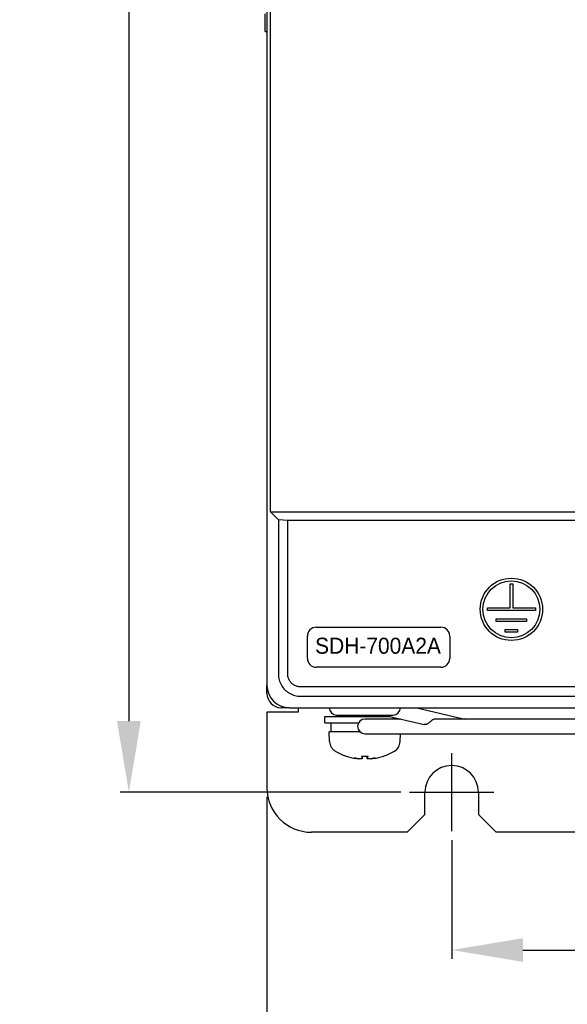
# Model space of a CAD drawing. Extents: x 12847 to 13300, y -1502 to -1025.
# Tile 14 of 42: x 12847 to 12908, y -1334 to -1224. Entities that reach past the tile are written whole.
import ezdxf

# ---------------------------------------------------------------- set-up
doc = ezdxf.new("R2010")
doc.units = 0
doc.linetypes.add('CENTER2', pattern=[28.575, 19.05, -3.175, 3.175, -3.175])
doc.layers.get('DEFPOINTS').update_dxf_attribs({"color": 8, "linetype": 'CONTINUOUS'})
doc.layers.add('2', color=2, linetype='CONTINUOUS')
doc.layers.add('CENTER', color=1, linetype='CENTER2')
doc.styles.add('DIMEMSIONS', font='isocp.shx', dxfattribs={"bigfont": 'chineset.shx'})
doc.styles.get("Standard").update_dxf_attribs({"font": 'ARIAL.TTF'})
doc.dimstyles.new('ISO-25', dxfattribs={"dimtxt": 8, "dimasz": 8, "dimexe": 1, "dimexo": 1, "dimgap": 3, "dimtad": 1, "dimtxsty": 'STANDARD', "dimcen": 0, "dimclrd": 256, "dimclre": 256, "dimclrt": 2, "dimazin": 3, "dimtfac": 1, "dimtmove": 0, "dimatfit": 3})

# ---------------------------------------------------------------- blocks, each defined once
blk = doc.blocks.new('*D42')
at = {"layer": '2', "color": 7}
for p, q in [((13002.39, -1300.93), (13002.39, -1329.25)), ((12895.39, -1315.9), (12895.39, -1329.25)), ((12903.39, -1328.25), (12994.39, -1328.25))]:
    blk.add_line(p, q, dxfattribs=at)
for points in [[(12903.39, -1326.92), (12903.39, -1329.58), (12895.39, -1328.25)], [(12994.39, -1326.92), (12994.39, -1329.58), (13002.39, -1328.25)]]:
    blk.add_solid(points, dxfattribs=at)
at = {"layer": 'DEFPOINTS', "color": 0}
for p in [(13002.39, -1299.93), (12895.39, -1314.9), (13002.39, -1328.25)]:
    blk.add_point(p, dxfattribs=at)
at = {"layer": '2', "color": 7, "insert": (12948.89, -1321.17), "char_height": 8, "attachment_point": 5}
blk.add_mtext('107', dxfattribs=at)
blk = doc.blocks.new('*D43')
at = {"layer": '2', "color": 7}
for p, q in [((12874.64, -1311.01), (12874.64, -1343.62)), ((13010.64, -1311.01), (13010.64, -1343.62)), ((12882.64, -1342.62), (13002.64, -1342.62))]:
    blk.add_line(p, q, dxfattribs=at)
for points in [[(12882.64, -1341.28), (12882.64, -1343.95), (12874.64, -1342.62)], [(13002.64, -1341.28), (13002.64, -1343.95), (13010.64, -1342.62)]]:
    blk.add_solid(points, dxfattribs=at)
at = {"layer": 'DEFPOINTS', "color": 0}
for p in [(12874.64, -1310.01), (13010.64, -1310.01), (13010.64, -1342.62)]:
    blk.add_point(p, dxfattribs=at)
at = {"layer": '2', "color": 7, "insert": (12942.64, -1335.53), "char_height": 8, "attachment_point": 5}
blk.add_mtext('136', dxfattribs=at)
blk = doc.blocks.new('*D45')
at = {"layer": '2', "color": 7}
for p, q in [((12877.28, -1063.51), (12858.13, -1063.51)), ((12859.13, -1071.51), (12859.13, -1302.51)), ((12889.66, -1310.51), (12858.13, -1310.51))]:
    blk.add_line(p, q, dxfattribs=at)
for points in [[(12857.79, -1071.51), (12860.46, -1071.51), (12859.13, -1063.51)], [(12857.79, -1302.51), (12860.46, -1302.51), (12859.13, -1310.51)]]:
    blk.add_solid(points, dxfattribs=at)
at = {"layer": 'DEFPOINTS', "color": 0}
for p in [(12878.28, -1063.51), (12859.13, -1310.51), (12890.66, -1310.51)]:
    blk.add_point(p, dxfattribs=at)
at = {"layer": '2', "color": 7, "insert": (12852.11, -1187.01), "char_height": 8, "attachment_point": 5, "rotation": 90}
blk.add_mtext('247', dxfattribs=at)

msp = doc.modelspace()

# ---------------------------------------------------------------- linework, layer by layer
at = {"layer": '2', "color": 7}
for p, q in [((12874.638, -1073.505), (12874.638, -1298.512)), ((12875.031, -1279.008), (12875.031, -1113.008)), ((12874.438, -1225.008), (12874.438, -1223.008)), ((12874.438, -1225.008), (12874.638, -1225.008)), ((12875.031, -1279.008), (12924.769, -1279.008)), ((12875.922, -1279.899), (12875.031, -1279.008)), ((12875.922, -1279.899), (12875.922, -1297.228)), ((12876.974, -1279.952), (12875.922, -1279.899)), ((12876.974, -1297.228), (12876.974, -1279.952)), ((12962.084, -1279.952), (12876.974, -1279.952)), ((12901.949, -1287.102), (12902.249, -1287.102)), ((12901.949, -1289.802), (12901.949, -1287.102)), ((12902.249, -1287.102), (12902.249, -1289.802)), ((12899.399, -1290.102), (12899.399, -1289.802)), ((12899.399, -1289.802), (12901.949, -1289.802)), ((12904.799, -1290.102), (12899.399, -1290.102)), ((12902.249, -1289.802), (12904.799, -1289.802)), ((12904.799, -1289.802), (12904.799, -1290.102)), ((12900.399, -1291.002), (12903.799, -1291.002)), ((12900.399, -1291.302), (12900.399, -1291.002)), ((12903.799, -1291.302), (12900.399, -1291.302)), ((12903.799, -1291.002), (12903.799, -1291.302)), ((12880.181, -1291.962), (12894.181, -1291.962)), ((12901.399, -1292.202), (12902.799, -1292.202)), ((12901.399, -1292.502), (12901.399, -1292.202)), ((12902.799, -1292.502), (12901.399, -1292.502)), ((12902.799, -1292.202), (12902.799, -1292.502)), ((12879.181, -1295.462), (12879.181, -1292.962)), ((12895.181, -1292.962), (12895.181, -1295.462)), ((12882.181, -1296.462), (12880.181, -1296.462)), ((12894.181, -1296.462), (12880.181, -1296.462)), ((12874.638, -1299.408), (12874.638, -1298.512)), ((12944.638, -1298.672), (12878.418, -1298.672)), ((12878.418, -1299.724), (12944.797, -1299.724)), ((12878.138, -1301.508), (12874.638, -1301.508)), ((12874.638, -1301.508), (12874.638, -1310.008)), ((12877.134, -1301.008), (12876.238, -1301.008)), ((12877.134, -1301.008), (12992.141, -1301.008)), ((12878.138, -1301.008), (12878.138, -1301.508)), ((12891.477, -1301.008), (12896.883, -1302.283)), ((12881.138, -1302.008), (12888.529, -1302.008)), ((12881.138, -1302.708), (12881.138, -1302.008)), ((12882.463, -1301.833), (12888.813, -1301.833)), ((12883.638, -1302.008), (12883.638, -1301.833)), ((12889.695, -1302.283), (12885.638, -1302.283)), ((12887.638, -1302.008), (12887.638, -1301.833)), ((12887.728, -1301.855), (12888.377, -1302.008)), ((12887.787, -1301.833), (12892.301, -1302.898)), ((12888.765, -1302.1), (12889.543, -1302.283)), ((12927.725, -1302.283), (12893.55, -1302.283)), ((12881.138, -1302.708), (12884.916, -1302.708)), ((12885.071, -1303.708), (12881.638, -1303.708)), ((12881.676, -1304.821), (12881.638, -1303.708)), ((12881.838, -1303.708), (12881.838, -1302.708)), ((12885.638, -1303.933), (12931.645, -1303.933)), ((12889.599, -1304.821), (12889.63, -1303.933)), ((12896.54, -1303.933), (12896.633, -1303.955)), ((12883.56, -1306.458), (12883.566, -1306.458)), ((12884.939, -1306.744), (12884.941, -1306.723)), ((12885.261, -1306.458), (12886.014, -1306.458)), ((12885.361, -1306.725), (12885.385, -1306.458)), ((12885.914, -1306.725), (12885.891, -1306.458)), ((12886.336, -1306.744), (12886.334, -1306.723)), ((12887.709, -1306.458), (12887.716, -1306.458)), ((12892.388, -1313.008), (12892.388, -1310.508)), ((12898.388, -1310.508), (12898.388, -1313.008)), ((12892.388, -1313.008), (12890.388, -1315.008)), ((12900.388, -1315.008), (12898.388, -1313.008)), ((12890.388, -1315.008), (12879.638, -1315.008)), ((13005.638, -1315.008), (12900.388, -1315.008))]:
    msp.add_line(p, q, dxfattribs=at)
at = {"layer": '2', "color": 7, "flags": 128}
for points in [[(12875.922, -1297.228), (12875.927, -1297.391), (12875.943, -1297.553), (12875.97, -1297.714), (12876.007, -1297.873), (12876.055, -1298.029), (12876.112, -1298.182), (12876.18, -1298.331), (12876.257, -1298.475), (12876.343, -1298.614), (12876.438, -1298.746), (12876.542, -1298.873), (12876.653, -1298.992), (12876.773, -1299.104), (12876.899, -1299.207), (12877.032, -1299.302), (12877.17, -1299.389), (12877.314, -1299.466), (12877.463, -1299.533), (12877.616, -1299.591), (12877.772, -1299.638), (12877.931, -1299.676), (12878.092, -1299.702), (12878.254, -1299.719), (12878.418, -1299.724)], [(12878.418, -1298.672), (12878.323, -1298.669), (12878.229, -1298.659), (12878.136, -1298.644), (12878.044, -1298.623), (12877.954, -1298.595), (12877.865, -1298.562), (12877.779, -1298.523), (12877.696, -1298.478), (12877.615, -1298.428), (12877.539, -1298.373), (12877.466, -1298.313), (12877.397, -1298.249), (12877.332, -1298.18), (12877.272, -1298.107), (12877.217, -1298.03), (12877.167, -1297.95), (12877.123, -1297.866), (12877.084, -1297.78), (12877.05, -1297.692), (12877.023, -1297.601), (12877.002, -1297.509), (12876.986, -1297.416), (12876.977, -1297.322), (12876.974, -1297.228)], [(12893.55, -1302.283), (12893.5, -1302.286), (12893.449, -1302.295), (12893.397, -1302.31), (12893.346, -1302.33), (12893.295, -1302.356), (12893.243, -1302.387), (12893.191, -1302.422), (12893.139, -1302.461), (12893.088, -1302.503), (12893.035, -1302.547), (12892.983, -1302.592), (12892.93, -1302.637), (12892.878, -1302.68), (12892.826, -1302.722), (12892.773, -1302.762), (12892.72, -1302.797), (12892.667, -1302.829), (12892.614, -1302.856), (12892.56, -1302.878), (12892.506, -1302.894), (12892.453, -1302.905), (12892.401, -1302.908), (12892.35, -1302.906), (12892.301, -1302.898)], [(12884.939, -1306.744), (12884.939, -1306.746), (12884.937, -1306.747), (12884.933, -1306.749), (12884.928, -1306.75), (12884.922, -1306.751), (12884.913, -1306.751), (12884.904, -1306.752), (12884.893, -1306.752), (12884.881, -1306.751), (12884.867, -1306.751), (12884.853, -1306.75), (12884.838, -1306.749), (12884.822, -1306.748), (12884.805, -1306.746), (12884.786, -1306.744), (12884.767, -1306.742), (12884.747, -1306.74), (12884.726, -1306.737), (12884.705, -1306.735), (12884.684, -1306.732), (12884.663, -1306.729), (12884.642, -1306.726), (12884.621, -1306.722), (12884.6, -1306.719)], [(12885.36, -1306.719), (12885.361, -1306.722), (12885.361, -1306.726), (12885.36, -1306.729), (12885.357, -1306.732), (12885.352, -1306.735), (12885.346, -1306.738), (12885.339, -1306.74), (12885.33, -1306.742), (12885.32, -1306.744), (12885.308, -1306.746), (12885.296, -1306.748), (12885.282, -1306.749), (12885.267, -1306.75), (12885.251, -1306.751), (12885.234, -1306.751), (12885.216, -1306.752), (12885.197, -1306.752), (12885.177, -1306.751), (12885.156, -1306.751), (12885.136, -1306.75), (12885.115, -1306.749), (12885.094, -1306.747), (12885.073, -1306.746), (12885.052, -1306.744)], [(12885.261, -1306.458), (12885.261, -1306.458), (12885.261, -1306.458), (12885.261, -1306.458), (12885.26, -1306.457), (12885.26, -1306.457), (12885.26, -1306.457), (12885.26, -1306.457), (12885.259, -1306.457), (12885.259, -1306.456), (12885.259, -1306.456), (12885.259, -1306.456), (12885.258, -1306.455), (12885.258, -1306.455), (12885.258, -1306.454), (12885.258, -1306.454), (12885.257, -1306.453), (12885.257, -1306.453), (12885.257, -1306.452), (12885.257, -1306.452), (12885.256, -1306.451), (12885.256, -1306.451), (12885.256, -1306.45), (12885.256, -1306.449), (12885.256, -1306.448)], [(12886.223, -1306.744), (12886.202, -1306.746), (12886.181, -1306.747), (12886.16, -1306.749), (12886.139, -1306.75), (12886.118, -1306.751), (12886.097, -1306.751), (12886.077, -1306.752), (12886.058, -1306.752), (12886.04, -1306.751), (12886.023, -1306.751), (12886.008, -1306.75), (12885.993, -1306.749), (12885.979, -1306.748), (12885.967, -1306.746), (12885.955, -1306.744), (12885.945, -1306.742), (12885.936, -1306.74), (12885.928, -1306.737), (12885.923, -1306.735), (12885.918, -1306.732), (12885.915, -1306.729), (12885.914, -1306.726), (12885.914, -1306.722), (12885.916, -1306.719)], [(12886.019, -1306.448), (12886.019, -1306.449), (12886.019, -1306.45), (12886.019, -1306.451), (12886.019, -1306.451), (12886.018, -1306.452), (12886.018, -1306.452), (12886.018, -1306.453), (12886.018, -1306.453), (12886.018, -1306.454), (12886.017, -1306.454), (12886.017, -1306.455), (12886.017, -1306.455), (12886.017, -1306.456), (12886.016, -1306.456), (12886.016, -1306.456), (12886.016, -1306.457), (12886.016, -1306.457), (12886.015, -1306.457), (12886.015, -1306.457), (12886.015, -1306.457), (12886.015, -1306.458), (12886.014, -1306.458), (12886.014, -1306.458), (12886.014, -1306.458)], [(12886.675, -1306.719), (12886.654, -1306.722), (12886.633, -1306.726), (12886.612, -1306.729), (12886.59, -1306.732), (12886.569, -1306.735), (12886.548, -1306.738), (12886.527, -1306.74), (12886.507, -1306.742), (12886.488, -1306.744), (12886.47, -1306.746), (12886.453, -1306.748), (12886.437, -1306.749), (12886.422, -1306.75), (12886.407, -1306.751), (12886.394, -1306.751), (12886.382, -1306.752), (12886.371, -1306.752), (12886.361, -1306.751), (12886.353, -1306.751), (12886.347, -1306.75), (12886.342, -1306.749), (12886.338, -1306.747), (12886.336, -1306.746), (12886.336, -1306.744)]]:
    msp.add_lwpolyline(points, dxfattribs=at)
at = {"layer": '2', "color": 7}
for radius in [3.5, 3.2]:
    msp.add_circle((12902.099, -1289.952), radius, dxfattribs=at)
for centre, radius, start, end in [((12880.181, -1292.962), 1, 90, 180), ((12894.181, -1292.962), 1, 0, 90), ((12880.181, -1295.462), 1, 180, 270), ((12894.181, -1295.462), 1, 270, 0), ((12876.238, -1299.408), 1.6, 180, 270), ((12882.463, -1301.008), 0.825, 180, 270), ((12888.813, -1301.008), 0.825, 270, 0), ((12885.638, -1303.108), 0.825, 90, 270), ((12882.976, -1304.775), 1.3, 182, 239.20867), ((12888.3, -1304.775), 1.3, 300.79133, 358), ((12885.638, -1300.308), 6.5, 239.20867, 250.84879), ((12885.638, -1300.308), 6.5, 289.15121, 300.79133), ((12883.56, -1306.292), 0.166, 250.84879, 270), ((12887.716, -1306.292), 0.166, 270, 289.15121), ((12895.388, -1310.508), 3, 0, 180), ((12879.638, -1310.008), 5, 180, 270)]:
    msp.add_arc(centre, radius, start, end, dxfattribs=at)
for centre, major_axis, ratio, start_param, end_param in [((12877.141, -1298.505), (-1.773, -1.773), 0.9972647, 5.4991567, 7.0672139), ((12887.918, -1301.052), (-0.189, -0.803), 0.6974751, 6.1613931, 6.2831853), ((12896.822, -1303.152), (-0.189, -0.803), 0.6974751, 6.1613931, 6.7310376), ((12896.803, -1303.108), (0, -0.825), 0.7071068, 6.2554208, 6.2739267), ((12885.589, -1300.344), (-3.831, 5.235), 0.989048, 2.1808365, 2.3505296), ((12886.364, -1300.477), (-1.458, -6.259), 0.6436368, 6.1744517, 6.2916031), ((12885.011, -1300.477), (1.674, -6.205), 0.745371, 5.8271648, 5.9443163), ((12884.73, -1307.361), (-0.19, -1.41), 0.0982873, 2.0370539, 2.0541189), ((12886.04, -1300.344), (-0.569, -6.462), 0.1191129, 5.9593762, 6.1290693), ((12885.235, -1300.344), (0.569, -6.462), 0.1191129, 0.154116, 0.3238091), ((12886.264, -1300.477), (-1.674, -6.205), 0.745371, 0.338869, 0.4560205), ((12886.545, -1307.361), (-0.19, 1.41), 0.0982873, 1.0874737, 1.1045388), ((12884.912, -1300.477), (1.458, -6.259), 0.6436368, 6.2747675, 6.3919189), ((12885.686, -1300.344), (-3.831, -5.235), 0.989048, 0.791063, 0.9607562)]:
    msp.add_ellipse(centre, major_axis=major_axis, ratio=ratio, start_param=start_param, end_param=end_param, dxfattribs=at)
at = {"layer": 'CENTER', "color": 7}
for p, q in [((12895.388, -1306.121), (12895.388, -1314.895)), ((12890.659, -1310.508), (12900.116, -1310.508))]:
    msp.add_line(p, q, dxfattribs=at)

# ---------------------------------------------------------------- texts
at = {"layer": '2', "color": 7, "insert": (12880.047, -1293.142), "char_height": 1.8, "width": 14.07464, "attachment_point": 1, "style": 'DIMEMSIONS'}
msp.add_mtext('{\\fPMingLiU|b0|i0|c136|p18;SDH-700A2A}', dxfattribs=at)

# ---------------------------------------------------------------- dimensions: what is measured, and where the dimension line sits
at = {"layer": '2', "color": 7}
dim = msp.add_linear_dim(base=(12859.128, -1310.508), p1=(12878.276, -1063.508), p2=(12890.659, -1310.508), angle=90, dimstyle='ISO-25', override={"dimclrd": 7, "dimclre": 7, "dimclrt": 7}, dxfattribs=at)
dim.commit()
dim.dimension.update_dxf_attribs({"geometry": '*D45', "text_midpoint": (12852.112, -1187.008)})
for base, p1, p2, picture, middle in [((13002.388, -1328.25), (12895.388, -1314.895), (13002.388, -1299.931), '*D42', (12948.888, -1321.165)), ((13010.638, -1342.617), (12874.638, -1310.008), (13010.638, -1310.008), '*D43', (12942.638, -1335.53))]:
    dim = msp.add_linear_dim(base=base, p1=p1, p2=p2, dimstyle='ISO-25', override={"dimclrd": 7, "dimclre": 7, "dimclrt": 7}, dxfattribs=at)
    dim.commit()
    dim.dimension.update_dxf_attribs({"geometry": picture, "text_midpoint": middle})

# ---------------------------------------------------------------- leaders
at = {"layer": '2', "color": 7, "annotation_type": 0, "has_hookline": 1, "hookline_direction": 1, "text_width": 35.163}
msp.add_leader([(12925.286, -1294.624), (12901.815, -1361.796), (12898.815, -1361.796)], dimstyle='ISO-25', override={"dimtxt": 10, "dimasz": 6, "dimgap": 1, "dimtad": 0, "dimclrd": 7}, dxfattribs=at)

doc.saveas('drawing.dxf')
